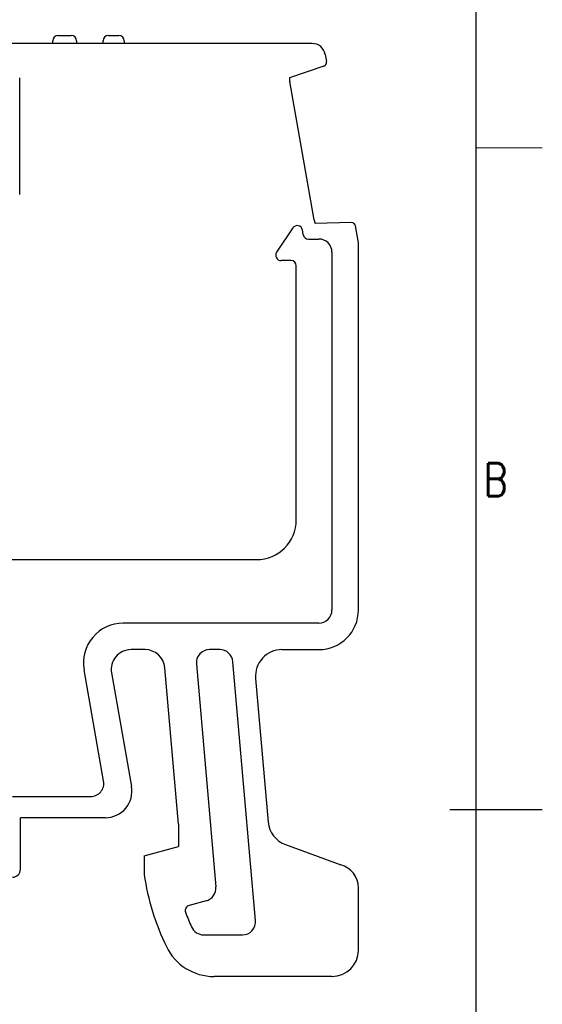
# Model space of a CAD drawing. Header units: inches. Extents: x 2053 to 2350, y -5132 to -4922.
# Tile 24 of 25: x 2310 to 2350, y -5042 to -4968. Entities that reach past the tile are written whole.
import ezdxf
from ezdxf.enums import TextEntityAlignment as Align

# ---------------------------------------------------------------- set-up
doc = ezdxf.new("R2010")
doc.units = ezdxf.units.IN
doc.header["$MEASUREMENT"] = 0
doc.layers.add('TEXT', color=6, linetype='Continuous', lineweight=13)
doc.layers.add('轮廓线', color=7, linetype='Continuous', lineweight=30)
doc.layers.add('尺寸线', color=3, linetype='Continuous')
doc.styles.add('romans-高2.5', font='romans.shx', dxfattribs={"width": 0.8, "height": 2.5})
doc.styles.add('romans-高3.5', font='romans.shx', dxfattribs={"width": 0.8, "height": 3.5})
doc.styles.add('宋体-高2.5', font='txt', dxfattribs={"width": 0.8, "height": 2.5})

# ---------------------------------------------------------------- blocks, each defined once
blk = doc.blocks.new('FOR-1754 Rev.1.1-A4客户图')
at = {"layer": 'TEXT'}
blk.add_line((0, 150), (5, 150), dxfattribs=at)
at = {"layer": '尺寸线'}
blk.add_line((-2, 100), (5, 100), dxfattribs=at)
at = {"layer": '轮廓线'}
blk.add_lwpolyline([(-74.666, 0), (0, 0), (0, 200), (-287, 200)], dxfattribs=at)
at = {"layer": 'TEXT', "style": 'romans-高2.5', "width": 0.8}
blk.add_text('B', height=2.5, dxfattribs=at).set_placement((0.571, 123.658))
at = {"layer": '尺寸线', "width": 0.8}
for tag, height, style, p in [('/', 2.5, 'romans-高2.5', (-94.886, 30.436)), ('/', 2.5, 'romans-高2.5', (-96.707, 25.38)), ('/', 2.5, 'romans-高2.5', (-102.11, 20.605)), ('15EDGKNM-3.81-XXP-1Y-1000A(H)', 3.5, 'romans-高3.5', (-40.893, 11.725)), ('CENGMZ_2018.10.18', 2.5, 'romans-高2.5', (-97.539, 6.165)), ('15EDGKNM-3.5-C04', 2.5, 'romans-高2.5', (-47.364, 6.202)), ('T0-1', 2.5, 'romans-高2.5', (-5.688, 6.165)), ('2:1', 2.5, 'romans-高2.5', (-23.284, 1.196)), ('1/1', 2.5, 'romans-高2.5', (-5.772, 1.368))]:
    blk.add_attdef(tag, text='', height=height, dxfattribs=dict(at, style=style)).set_placement(p, align=Align.CENTER)
at = {"layer": '尺寸线', "style": '宋体-高2.5', "width": 0.8}
blk.add_attdef('/', text='', height=2.5, dxfattribs=at).set_placement((-55.643, 31.973), align=Align.MIDDLE_LEFT)

msp = doc.modelspace()

# ---------------------------------------------------------------- linework, layer by layer
for p, q in [((2313.3, -4968.964), (2314.3, -4968.964)), ((2317.1, -4968.964), (2317.9, -4968.964)), ((2332.505, -4969.564), (2305.9, -4969.564)), ((2312.9, -4969.564), (2312.9, -4969.364)), ((2314.7, -4969.364), (2314.7, -4969.564)), ((2316.7, -4969.564), (2316.7, -4969.364)), ((2318.3, -4969.364), (2318.3, -4969.564)), ((2310.4, -4980.964), (2310.4, -4972.164)), ((2331.041, -4983.505), (2329.816, -4985.342)), ((2331.83, -4984.009), (2331.768, -4983.657)), ((2332.224, -4984.339), (2333, -4984.339)), ((2334, -4985.339), (2334, -5012.364)), ((2336, -5012.364), (2336, -4984.624)), ((2330.9, -4985.964), (2330.149, -4985.964)), ((2331.3, -5005.564), (2331.3, -4986.364)), ((2308.9, -5008.564), (2328.3, -5008.564)), ((2333, -5013.364), (2318.218, -5013.364)), ((2319.87, -5015.364), (2318.814, -5015.364)), ((2325.516, -5015.364), (2324.745, -5015.364)), ((2330.221, -5015.364), (2333, -5015.364)), ((2323.749, -5016.451), (2325.223, -5033.293)), ((2328.223, -5035.826), (2326.513, -5016.277)), ((2316.745, -5025.29), (2315.263, -5016.885)), ((2317.336, -5017.124), (2318.852, -5025.716)), ((2322.4, -5028.564), (2321.365, -5016.733)), ((2328.229, -5017.538), (2329.179, -5028.392)), ((2309.857, -5026.464), (2315.761, -5026.464)), ((2316.882, -5028.064), (2310.457, -5028.064)), ((2310.457, -5031.964), (2310.457, -5028.064)), ((2322.4, -5028.564), (2322.4, -5030.246)), ((2319.8, -5030.943), (2322.4, -5030.246)), ((2330.487, -5030.097), (2334.666, -5031.618)), ((2319.8, -5030.943), (2319.8, -5032.364)), ((2336, -5038.064), (2336, -5033.357)), ((2324.485, -5034.346), (2323.208, -5034.688)), ((2324.297, -5036.913), (2327.227, -5036.913)), ((2334, -5040.064), (2325.084, -5040.064))]:
    msp.add_line(p, q)
at = {"color": 7, "linetype": 'Continuous'}
for p, q in [((2333.49, -4970.39), (2333.586, -4970.933)), ((2333.387, -4971.269), (2330.794, -4972.15)), ((2332.643, -4982.878), (2330.802, -4972.439)), ((2335.472, -4983.094), (2332.734, -4983.154)), ((2336, -4984.624), (2335.774, -4983.342))]:
    msp.add_line(p, q, dxfattribs=at)
for centre, radius, start, end in [((2313.3, -4969.364), 0.4, 90, 180), ((2314.3, -4969.364), 0.4, 0, 90), ((2317.1, -4969.364), 0.4, 90, 180), ((2317.9, -4969.364), 0.4, 0, 90), ((2331.374, -4983.727), 0.4, 10, 146.30993), ((2332.224, -4983.939), 0.4, 190, 270), ((2333, -4985.339), 1, 0, 90), ((2330.149, -4985.564), 0.4, 146.30993, 270), ((2330.9, -4986.364), 0.4, 0, 90), ((2328.3, -5005.564), 3, 270, 0), ((2333, -5012.364), 3, 270, 0), ((2333, -5012.364), 1, 270, 0), ((2318.218, -5016.364), 3, 90, 190), ((2318.814, -5016.864), 1.5, 90, 190), ((2319.87, -5016.864), 1.5, 5, 90), ((2324.745, -5016.364), 1, 90, 185), ((2325.516, -5016.364), 1, 5, 90), ((2330.221, -5017.364), 2, 90, 185), ((2315.761, -5025.464), 1, 270, 10), ((2316.882, -5026.064), 2, 270, 10), ((2331.171, -5028.218), 2, 185, 250), ((2309.857, -5031.964), 0.6, 270, 0), ((2334.2, -5033.357), 1.8, 0, 75), ((2338.588, -5029.533), 19, 188.5682, 205.80966), ((2324.227, -5033.38), 1, 285, 5), ((2323.312, -5035.075), 0.4, 105, 200.02391), ((2339.284, -5029.254), 17.4, 200.02391, 203.95916), ((2327.227, -5035.913), 1, 270, 5), ((2324.297, -5035.913), 1, 203.95916, 270), ((2325.084, -5036.064), 4, 205.80966, 270), ((2334, -5038.064), 2, 270, 0)]:
    msp.add_arc(centre, radius, start, end)
for centre, radius, start, end in [((2332.505, -4970.564), 1, 10, 90), ((2333.29, -4970.985), 0.3, 288.75, 10), ((2331.787, -4972.266), 1, 173.32752, 190), ((2333.627, -4982.705), 1, 190, 206.67248), ((2335.478, -4983.394), 0.3, 10, 91.25)]:
    msp.add_arc(centre, radius, start, end, dxfattribs=at)

# ---------------------------------------------------------------- block references
msp.add_blockref('FOR-1754 Rev.1.1-A4客户图', (2344.894, -5127.439))

doc.saveas('drawing.dxf')
